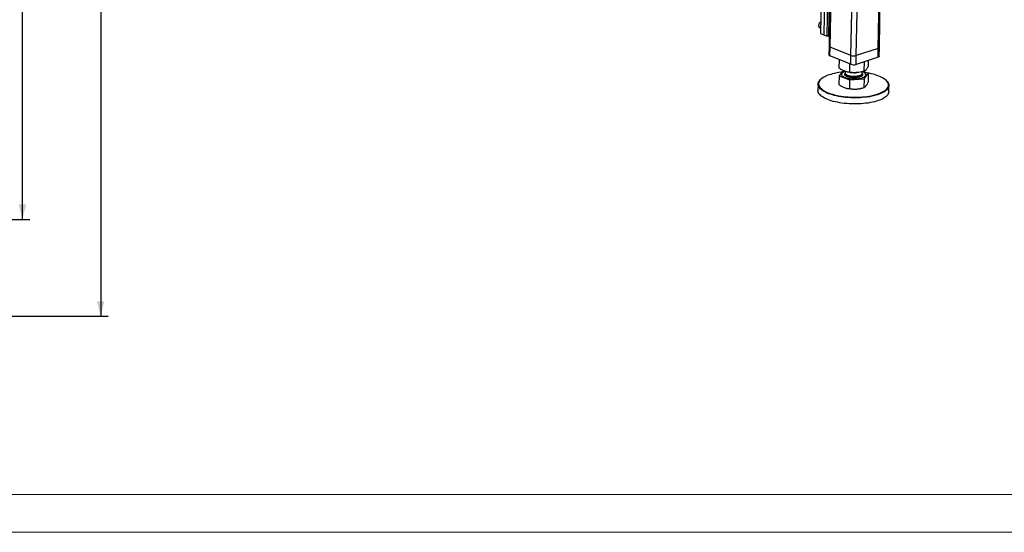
# Model space of a CAD drawing. Header units: millimetres. Extents: x 0 to 841, y 0 to 594.
# Tile 30 of 107: x 317 to 448, y 0 to 68. Entities that reach past the tile are written whole.
import ezdxf

# ---------------------------------------------------------------- set-up
doc = ezdxf.new("R2010")
doc.units = ezdxf.units.MM
doc.layers.add('COTES', color=1, linetype='Continuous')
doc.layers.add('TRAIT-FORT', color=4, linetype='Continuous', lineweight=25)
doc.styles.add('SLDTEXTSTYLE0', font='TXT', dxfattribs={"width": 0.75})
doc.dimstyles.new('SLDDIMSTYLE0', dxfattribs={"dimtxt": 2.5, "dimasz": 2, "dimexe": 0, "dimexo": 0.0625, "dimtad": 1, "dimlfac": 16, "dimrnd": 1e-09, "dimzin": 12, "dimdsep": 46, "dimtxsty": 'SLDTEXTSTYLE0', "dimsah": 1, "dimcen": 0.09, "dimadec": 0, "dimazin": 3, "dimtfac": 1, "dimtofl": 0, "dimtmove": 0, "dimatfit": 3, "dimfxl": 1, "dimfrac": 2, "dimtolj": 1, "dimtzin": 12, "dimarcsym": 0})

# ---------------------------------------------------------------- blocks, each defined once
blk = doc.blocks.new('_D_3')
at = {"layer": 'COTES', "color": 1, "transparency": 16777216}
for p, q in [((256.17, 199.67), (329.14, 199.67)), ((328.14, 199.67), (328.14, 28.55)), ((143.67, 28.55), (329.14, 28.55))]:
    blk.add_line(p, q, dxfattribs=at)
for points in [[(328.14, 199.67), (327.64, 197.67), (328.64, 197.67)], [(328.14, 28.55), (328.64, 30.55), (327.64, 30.55)]]:
    blk.add_solid(points, dxfattribs=at)
at = {"layer": 'COTES', "color": 1, "transparency": 16777216, "insert": (324.92, 110.41), "char_height": 2.5, "attachment_point": 1, "rotation": 90, "style": 'SLDTEXTSTYLE0'}
blk.add_mtext('2738', dxfattribs=at)
blk = doc.blocks.new('_D_4')
at = {"layer": 'COTES', "color": 1, "transparency": 16777216}
for p, q in [((299.3, 199.67), (318.79, 199.67)), ((317.79, 41.36), (317.79, 199.67)), ((299.3, 41.36), (318.79, 41.36))]:
    blk.add_line(p, q, dxfattribs=at)
for points in [[(317.79, 199.67), (317.29, 197.67), (318.29, 197.67)], [(317.79, 41.36), (318.29, 43.36), (317.29, 43.36)]]:
    blk.add_solid(points, dxfattribs=at)
at = {"layer": 'COTES', "color": 1, "transparency": 16777216, "insert": (314.57, 116.82), "char_height": 2.5, "attachment_point": 1, "rotation": 90, "style": 'SLDTEXTSTYLE0'}
blk.add_mtext('2533', dxfattribs=at)

msp = doc.modelspace()

# ---------------------------------------------------------------- linework, layer by layer
at = {"color": 7, "linetype": 'Continuous', "lineweight": 18}
for p, q in [((836, 5), (5, 5)), ((841, 0), (0, 0))]:
    msp.add_line(p, q, dxfattribs=at)
at = {"layer": 'TRAIT-FORT', "color": 4, "linetype": 'Continuous', "lineweight": 25}
for p, q in [((425.19067, 104.36665), (424.43225, 64.25958)), ((424.56958, 64.13059), (425.33116, 104.40473)), ((430.93039, 63.96588), (431.69294, 104.29108)), ((431.08613, 64.09426), (431.84721, 104.34194)), ((427.32296, 63.02789), (428.07914, 103.01606)), ((428.02972, 63.00959), (428.78653, 103.03145)), ((423.54522, 78.72956), (423.30314, 65.92767)), ((423.97544, 78.55726), (423.73335, 65.75537)), ((424.16357, 65.58308), (424.40565, 78.38496)), ((424.58234, 78.38039), (424.34026, 65.5785)), ((423.29383, 66.68481), (423.10557, 66.7602)), ((423.32875, 67.28199), (423.17123, 67.34508)), ((423.30314, 65.92767), (423.73335, 65.75537)), ((423.73335, 65.75537), (424.16357, 65.58308)), ((424.34026, 65.5785), (424.16357, 65.58308)), ((424.45793, 65.61729), (424.34026, 65.5785)), ((424.43225, 64.25958), (424.41024, 63.09577)), ((424.54757, 62.96678), (424.56958, 64.13059)), ((427.32296, 63.02789), (424.56958, 64.13059)), ((430.93039, 63.96588), (428.02972, 63.00959)), ((430.90839, 62.80207), (430.93039, 63.96588)), ((431.06412, 62.93046), (431.08613, 64.09426)), ((427.30095, 61.86408), (424.54757, 62.96678)), ((427.30095, 61.86408), (427.32296, 63.02789)), ((428.00771, 61.84578), (428.02972, 63.00959)), ((430.90839, 62.80207), (428.00771, 61.84578)), ((425.78448, 61.33306), (425.80585, 62.46286)), ((427.16792, 60.79173), (427.18905, 61.9089)), ((429.09161, 60.93767), (429.11569, 62.21106)), ((429.63187, 61.62495), (429.64626, 62.38597)), ((423.42232, 59.94178), (423.36389, 59.89359)), ((425.76595, 60.35335), (425.74412, 59.19863)), ((426.30621, 61.04063), (425.76595, 60.35335)), ((425.76595, 60.35335), (427.14939, 59.81201)), ((426.09297, 60.54113), (426.09275, 60.52949)), ((426.5474, 60.64752), (426.58145, 60.67923)), ((426.57257, 60.92869), (426.56855, 60.71637)), ((427.14939, 59.81201), (429.07309, 59.95795)), ((427.20776, 60.78712), (427.3037, 60.77634)), ((428.0858, 60.76155), (428.12106, 60.76417)), ((428.81815, 60.67383), (428.82193, 60.87375)), ((429.61334, 60.64523), (428.9511, 60.90437)), ((429.07309, 59.95795), (429.05125, 58.80324)), ((429.07309, 59.95795), (429.61334, 60.64523)), ((429.28655, 60.46909), (429.28677, 60.48073)), ((429.61334, 60.64523), (429.5915, 59.49052)), ((422.97735, 59.23208), (422.96194, 58.41741)), ((427.14939, 59.81201), (427.12756, 58.65729)), ((428.92036, 58.75315), (429.0796, 58.81263)), ((431.98941, 59.73048), (431.93284, 59.78084)), ((432.33527, 58.24016), (432.35067, 59.05483))]:
    msp.add_line(p, q, dxfattribs=at)
at = {"layer": 'TRAIT-FORT', "color": 4, "linetype": 'Continuous', "lineweight": 25, "flags": 128}
for points in [[(431.08613, 64.09426), (431.08597, 64.09078), (431.07383, 64.05552), (431.04295, 64.02212), (430.99452, 63.99185), (430.93039, 63.96588)], [(431.08613, 64.09426), (431.08597, 64.09078), (431.07383, 64.05552), (431.04295, 64.02212), (430.99452, 63.99185), (430.93039, 63.96588)], [(431.06412, 62.93046), (431.06397, 62.92697), (431.05182, 62.89171), (431.02094, 62.85831), (430.97251, 62.82804), (430.90839, 62.80207)], [(429.177, 57.50138), (428.86736, 57.47226), (428.55198, 57.45109), (428.23238, 57.438), (427.91006, 57.43303), (427.58658, 57.43621), (427.26346, 57.44753), (426.94225, 57.46692), (426.62448, 57.49431), (426.31167, 57.52956), (426.0053, 57.5725), (425.70683, 57.62292), (425.41769, 57.68059), (425.13926, 57.74523), (424.87285, 57.81654), (424.61975, 57.89417), (424.38116, 57.97775), (424.15821, 58.06688), (423.95196, 58.16115), (423.76341, 58.2601), (423.59344, 58.36326), (423.44288, 58.47013), (423.31242, 58.58022), (423.20271, 58.69298), (423.11426, 58.8079), (423.04748, 58.92441), (423.00271, 59.04197), (422.98015, 59.16001), (422.97991, 59.27798), (423.00199, 59.3953), (423.04629, 59.51142), (423.1126, 59.62579), (423.20059, 59.73786), (423.30985, 59.84709), (423.36389, 59.89359)], [(426.13061, 60.81724), (426.02212, 60.80455), (425.72781, 60.76429), (425.44274, 60.71659), (425.16826, 60.66167), (424.90568, 60.59979), (424.65625, 60.53124), (424.42115, 60.45636), (424.20152, 60.37551), (423.99839, 60.28905), (423.81273, 60.19742), (423.64543, 60.10104), (423.49729, 60.00037), (423.36901, 59.8959), (423.2612, 59.78812), (423.17438, 59.67755), (423.10896, 59.5647), (423.06525, 59.45013), (423.04346, 59.33437), (423.0437, 59.21798), (423.06596, 59.10152), (423.11014, 58.98552), (423.17602, 58.87056), (423.26329, 58.75718), (423.37155, 58.64592), (423.50026, 58.5373), (423.64882, 58.43185), (423.81652, 58.33007), (424.00256, 58.23244), (424.20605, 58.13943), (424.42603, 58.05148), (424.66144, 57.96901), (424.91117, 57.89242), (425.17402, 57.82207), (425.44874, 57.75829), (425.73403, 57.70139), (426.02851, 57.65163), (426.3308, 57.60927), (426.63944, 57.57449), (426.95298, 57.54747), (427.2699, 57.52833), (427.58871, 57.51716), (427.90788, 57.51402), (428.2259, 57.51893), (428.54124, 57.53185), (428.85241, 57.55273), (429.15792, 57.58147)], [(426.09275, 60.52949), (426.0978, 60.47891), (426.12405, 60.41017), (426.17228, 60.34267), (426.24181, 60.27738), (426.33166, 60.21519), (426.44058, 60.157), (426.56703, 60.10361), (426.70924, 60.05578), (426.86521, 60.01417), (427.03275, 59.97937), (427.20952, 59.95187), (427.39303, 59.93206), (427.5807, 59.92021), (427.7699, 59.91648), (427.95797, 59.92094), (428.14228, 59.93352), (428.32023, 59.95404), (428.48933, 59.98221), (428.64721, 60.01764), (428.79164, 60.05983), (428.9206, 60.1082), (429.03229, 60.16205), (429.12512, 60.22064), (429.19781, 60.28313), (429.24932, 60.34867), (429.27894, 60.41631), (429.28655, 60.46909)], [(426.15325, 60.69464), (426.11262, 60.62793), (426.09412, 60.55959), (426.09802, 60.49055), (426.12427, 60.42181), (426.1725, 60.35431), (426.24203, 60.28901), (426.33188, 60.22683), (426.4408, 60.16864), (426.56725, 60.11525), (426.70946, 60.06742), (426.86543, 60.02581), (427.03297, 59.99101), (427.20974, 59.96351), (427.39325, 59.9437), (427.58092, 59.93184), (427.77012, 59.92812), (427.95819, 59.93258), (428.1425, 59.94516), (428.32045, 59.96567), (428.48955, 59.99385), (428.64743, 60.02928), (428.79186, 60.07147), (428.92082, 60.11983), (429.03251, 60.17369), (429.12534, 60.23227), (429.19803, 60.29477), (429.24954, 60.3603), (429.27916, 60.42795), (429.28647, 60.49676), (429.27136, 60.56577), (429.23406, 60.63401), (429.17508, 60.70053), (429.09525, 60.76438), (428.99569, 60.82467), (428.8778, 60.88056), (428.86747, 60.88488)], [(426.58071, 60.65311), (426.5719, 60.6289), (426.56697, 60.5718), (426.58392, 60.51464), (426.62242, 60.45854), (426.68172, 60.4046), (426.76066, 60.35386), (426.85771, 60.3073), (426.97097, 60.26585), (427.09825, 60.23029), (427.23707, 60.20133), (427.38472, 60.17953)], [(426.56855, 60.71637), (426.56853, 60.7121), (426.58003, 60.65486), (426.61319, 60.59839), (426.66738, 60.54381), (426.74154, 60.49217), (426.83423, 60.44448), (426.94364, 60.40167), (427.06763, 60.36457), (427.20381, 60.3339), (427.34952, 60.31027), (427.50192, 60.29412), (427.65804, 60.28578), (427.81485, 60.28541), (427.9693, 60.29301), (428.11838, 60.30844), (428.25918, 60.33139), (428.38897, 60.36142), (428.50522, 60.39795), (428.60567, 60.44026), (428.68836, 60.48753), (428.75169, 60.53884), (428.79441, 60.59319), (428.8157, 60.64953), (428.81815, 60.67383)], [(427.38472, 60.17953), (427.53834, 60.16531), (427.69492, 60.15896), (427.85142, 60.16058), (428.00481, 60.17016), (428.15208, 60.1875), (428.29038, 60.21227), (428.41701, 60.24399), (428.52951, 60.28203), (428.62569, 60.32566), (428.70368, 60.37403), (428.76195, 60.4262), (428.79938, 60.48115), (428.81524, 60.53781), (428.80921, 60.59508), (428.80361, 60.61107)], [(429.15792, 57.58147), (429.45632, 57.61793), (429.74618, 57.66193), (430.02612, 57.71328), (430.29482, 57.77171), (430.55098, 57.83696), (430.79338, 57.90872), (431.02088, 57.98663), (431.23239, 58.07034), (431.4269, 58.15943), (431.60348, 58.25349), (431.7613, 58.35208), (431.89959, 58.45471), (432.0177, 58.5609), (432.11508, 58.67014), (432.19124, 58.78191), (432.24584, 58.89569), (432.27861, 59.01092), (432.28939, 59.12707), (432.27814, 59.24356), (432.2449, 59.35986), (432.18984, 59.47541), (432.11321, 59.58965), (432.01539, 59.70204), (431.89684, 59.81204), (431.75812, 59.91914), (431.59989, 60.02282), (431.42292, 60.12258), (431.22804, 60.21796), (431.01617, 60.30849), (430.78834, 60.39375), (430.54563, 60.47333), (430.28919, 60.54685), (430.02024, 60.61395), (429.74007, 60.67433), (429.45001, 60.72769), (429.36811, 60.74119)], [(431.98941, 59.73048), (432.07308, 59.65061), (432.17222, 59.5367), (432.24988, 59.42092), (432.30569, 59.30381), (432.33937, 59.18594), (432.35078, 59.06787), (432.33985, 58.95016), (432.30664, 58.83336), (432.25131, 58.71805), (432.17411, 58.60477), (432.07542, 58.49405), (431.95571, 58.38642), (431.81555, 58.2824), (431.6556, 58.18249), (431.47664, 58.08716), (431.2795, 57.99686), (431.06513, 57.91202), (430.83456, 57.83305), (430.58887, 57.76033), (430.32925, 57.6942), (430.05693, 57.63497), (429.7732, 57.58293), (429.47942, 57.53833), (429.177, 57.50138)], [(432.33527, 58.24016), (432.3327, 58.19427), (432.31062, 58.07694), (432.26632, 57.96082), (432.20002, 57.84646), (432.11202, 57.73439), (432.00276, 57.62515), (431.87274, 57.51927), (431.7226, 57.41724), (431.55304, 57.31956), (431.36488, 57.22669), (431.159, 57.13906), (430.9364, 57.05711), (430.69813, 56.98122), (430.44532, 56.91175), (430.17919, 56.84904), (429.901, 56.79337), (429.61208, 56.74503), (429.3138, 56.70423), (429.00758, 56.67117), (428.69489, 56.64601), (428.37721, 56.62887), (428.05606, 56.61983), (427.73297, 56.61893), (427.40947, 56.62619), (427.08712, 56.64155), (426.76744, 56.66496), (426.45196, 56.6963), (426.14218, 56.73541), (425.83958, 56.78212), (425.5456, 56.8362), (425.26165, 56.89739), (424.98907, 56.96541), (424.72916, 57.03992), (424.48316, 57.12057), (424.25225, 57.20698), (424.03753, 57.29874), (423.84001, 57.3954), (423.66065, 57.49652), (423.50028, 57.6016), (423.35969, 57.71014), (423.23953, 57.82163), (423.14039, 57.93554), (423.06273, 58.05133), (423.00692, 58.16843), (422.97324, 58.2863), (422.96183, 58.40437), (422.96194, 58.41741)]]:
    msp.add_lwpolyline(points, dxfattribs=at)
at = {"layer": 'TRAIT-FORT', "color": 4, "linetype": 'Continuous', "lineweight": 25}
for centre, radius, start, end in [((424.08612, 66.84923), 0.80741, 160.3571226, 197.4248248), ((424.60228, 64.303), 0.17548, 194.3247694, 259.2611075), ((424.58027, 63.13919), 0.17548, 194.3247694, 259.2611075), ((427.70516, 64.13183), 1.16823, 250.9033663, 286.1299785), ((427.68316, 62.96802), 1.16823, 250.9033663, 286.1299785), ((426.80998, 60.06685), 0.90852, 106.6422446, 136.2905072), ((427.77471, 64.99734), 4.2472, 263.6328929, 274.200445), ((427.72454, 62.57241), 4.00149, 251.1717962, 275.1926803), ((427.90923, 61.65823), 3.07601, 273.3075226, 289.1907942)]:
    msp.add_arc(centre, radius, start, end, dxfattribs=at)
for points, knots in [([(423.10557, 66.7602), (423.10086, 66.83985), (423.09306, 66.97157), (423.1151, 67.14928), (423.14359, 67.26336), (423.16509, 67.32693), (423.17123, 67.34508)], [0, 0, 0, 0, 0.385549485, 0.637641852, 0.896546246, 1, 1, 1, 1]), ([(423.32124, 66.61276), (423.29133, 66.63147), (423.23103, 66.66918), (423.16042, 66.71807), (423.12397, 66.74607), (423.10557, 66.7602)], [0, 0, 0, 0, 0.327801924, 0.660821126, 1, 1, 1, 1]), ([(423.33336, 67.52591), (423.33257, 67.5253), (423.29738, 67.4978), (423.24206, 67.43657), (423.19498, 67.37576), (423.17123, 67.34508)], [0, 0, 0, 0, 0.011174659, 0.50105679, 1, 1, 1, 1]), ([(427.16792, 60.79173), (427.07514, 60.80506), (426.89944, 60.83033), (426.64164, 60.89894), (426.41328, 60.98345), (426.20192, 61.08302), (425.99722, 61.19567), (425.8577, 61.28577), (425.78448, 61.33306)], [0, 0, 0, 0, 0.202068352, 0.382699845, 0.555314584, 0.692991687, 0.838894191, 1, 1, 1, 1]), ([(429.63187, 61.62495), (429.59537, 61.55628), (429.52626, 61.42622), (429.42521, 61.26642), (429.33598, 61.14821), (429.25364, 61.0598), (429.17407, 60.99011), (429.11999, 60.95572), (429.09161, 60.93767)], [0, 0, 0, 0, 0.202068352, 0.382699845, 0.555314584, 0.692991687, 0.838894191, 1, 1, 1, 1]), ([(427.36661, 60.0997), (427.29798, 60.10936), (427.1566, 60.12927), (426.96166, 60.17761), (426.78674, 60.24003), (426.64607, 60.31535), (426.56524, 60.38518), (426.52471, 60.44293), (426.50132, 60.4998), (426.49837, 60.56943), (426.53138, 60.622), (426.5474, 60.64752)], [0, 0, 0, 0, 0.116496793, 0.239971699, 0.368579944, 0.49991744, 0.631254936, 0.695632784, 0.760028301, 0.883503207, 1, 1, 1, 1]), ([(429.09161, 60.93767), (428.96277, 60.90513), (428.71877, 60.84351), (428.36053, 60.78435), (428.04304, 60.75546), (427.74902, 60.74987), (427.46413, 60.76052), (427.26986, 60.78099), (427.16792, 60.79173)], [0, 0, 0, 0, 0.202068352, 0.382699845, 0.555314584, 0.692991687, 0.838894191, 1, 1, 1, 1]), ([(428.83233, 60.37434), (428.80891, 60.3497), (428.76066, 60.29895), (428.63685, 60.2299), (428.47351, 60.16881), (428.27325, 60.1208), (428.08536, 60.09442), (427.92877, 60.08221), (427.77383, 60.07622), (427.583, 60.07827), (427.43733, 60.0927), (427.36661, 60.0997)], [0, 0, 0, 0, 0.116496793, 0.239971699, 0.368579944, 0.49991744, 0.631254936, 0.695632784, 0.760028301, 0.883503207, 1, 1, 1, 1]), ([(428.80751, 60.635), (428.81289, 60.63057), (428.83475, 60.61258), (428.8539, 60.57878), (428.87904, 60.52213), (428.88119, 60.45241), (428.8483, 60.39985), (428.83233, 60.37434)], [0, 0, 0, 0, 0.05396044, 0.219126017, 0.384336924, 0.701119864, 1, 1, 1, 1]), ([(425.74412, 59.19863), (425.85571, 59.11584), (426.02399, 58.99101), (426.25588, 58.86053), (426.37392, 58.81025), (426.43314, 58.78503)], [0, 0, 0, 0, 0.49525132, 0.746818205, 1, 1, 1, 1]), ([(426.43314, 58.78503), (426.54918, 58.74688), (426.78384, 58.66973), (427.01215, 58.66147), (427.12756, 58.65729)], [0, 0, 0, 0, 0.494510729, 1, 1, 1, 1]), ([(427.12756, 58.65729), (427.28301, 58.63031), (427.51744, 58.58963), (427.84017, 58.57472), (428.00435, 58.58312), (428.0867, 58.58734)], [0, 0, 0, 0, 0.49525132, 0.746818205, 1, 1, 1, 1]), ([(428.0867, 58.58734), (428.24801, 58.60677), (428.5742, 58.64606), (428.89107, 58.75046), (429.05125, 58.80324)], [0, 0, 0, 0, 0.494510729, 1, 1, 1, 1]), ([(429.05125, 58.80324), (429.09438, 58.82021), (429.15942, 58.8458), (429.24952, 58.92192), (429.29557, 58.97655), (429.31867, 59.00395)], [0, 0, 0, 0, 0.49525132, 0.746818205, 1, 1, 1, 1]), ([(429.31867, 59.00395), (429.36407, 59.06873), (429.45588, 59.19974), (429.54597, 59.39288), (429.5915, 59.49052)], [0, 0, 0, 0, 0.494510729, 1, 1, 1, 1])]:
    msp.add_open_spline(points, degree=3, knots=knots, dxfattribs=at)

# ---------------------------------------------------------------- dimensions: what is measured, and where the dimension line sits
at = {"layer": 'COTES', "color": 1}
for base, p1, p2, picture, middle in [((328.1385, 28.54505), (255.17216, 199.67005), (142.67278, 28.54505), '_D_3', (328.1385, 114.10755)), ((317.7889, 199.67005), (298.29716, 41.35755), (298.29716, 199.67005), '_D_4', (317.7889, 120.5138))]:
    dim = msp.add_linear_dim(base=base, p1=p1, p2=p2, angle=90, dimstyle='SLDDIMSTYLE0', dxfattribs=at)
    dim.commit()
    dim.dimension.update_dxf_attribs({"geometry": picture, "text_midpoint": middle, "dimtype": 160})

doc.saveas('drawing.dxf')
